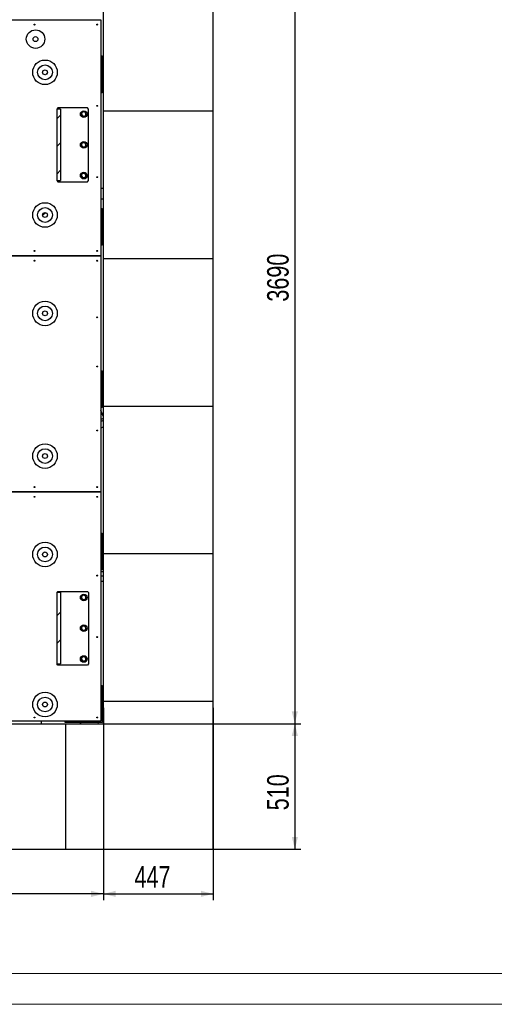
# Model space of a CAD drawing. Header units: millimetres. Extents: x 0 to 841, y 0 to 594.
# Tile 4 of 256: x 142 to 220, y 0 to 160. Entities that reach past the tile are written whole.
import ezdxf

# ---------------------------------------------------------------- set-up
doc = ezdxf.new("R2010")
doc.units = ezdxf.units.MM
doc.layers.add('COTES', color=1, linetype='Continuous')
doc.layers.add('TRAIT-FINS', color=9, linetype='Continuous')
doc.layers.add('TRAIT-FORT', color=4, linetype='Continuous', lineweight=25)
doc.styles.add('SLDTEXTSTYLE0', font='TXT', dxfattribs={"width": 0.75})
doc.dimstyles.new('SLDDIMSTYLE0', dxfattribs={"dimtxt": 3.5, "dimasz": 2, "dimexe": 0, "dimexo": 0.0625, "dimgap": 0.875, "dimtad": 1, "dimdec": 0, "dimlfac": 25, "dimrnd": 1e-09, "dimzin": 12, "dimdsep": 46, "dimtxsty": 'SLDTEXTSTYLE0', "dimsah": 1, "dimcen": 0.09, "dimadec": 0, "dimazin": 3, "dimtfac": 1, "dimtdec": 0, "dimtofl": 0, "dimtmove": 0, "dimatfit": 3, "dimfxl": 1, "dimfrac": 2, "dimtolj": 1, "dimtzin": 12, "dimarcsym": 0})

# ---------------------------------------------------------------- blocks, each defined once
blk = doc.blocks.new('_D_6')
at = {"layer": 'COTES', "color": 1, "transparency": 16777216}
for p, q in [((174.97, 193.23), (188.24, 193.23)), ((187.24, 193.23), (187.24, 45.63)), ((150.97, 45.63), (188.24, 45.63))]:
    blk.add_line(p, q, dxfattribs=at)
for points in [[(187.24, 193.23), (186.74, 191.23), (187.74, 191.23)], [(187.24, 45.63), (187.74, 47.63), (186.74, 47.63)]]:
    blk.add_solid(points, dxfattribs=at)
at = {"layer": 'COTES', "color": 1, "transparency": 16777216, "insert": (182.73, 114.26), "char_height": 3.5, "attachment_point": 1, "rotation": 90, "style": 'SLDTEXTSTYLE0'}
blk.add_mtext('3690', dxfattribs=at)
blk = doc.blocks.new('_D_7')
at = {"layer": 'COTES', "color": 1, "transparency": 16777216}
for p, q in [((53.97, 48.23), (53.97, 16.96)), ((156.09, 48.23), (156.09, 16.96)), ((156.09, 17.96), (53.97, 17.96))]:
    blk.add_line(p, q, dxfattribs=at)
for points in [[(53.97, 17.96), (55.97, 17.46), (55.97, 18.46)], [(156.09, 17.96), (154.09, 18.46), (154.09, 17.46)]]:
    blk.add_solid(points, dxfattribs=at)
at = {"layer": 'COTES', "color": 1, "transparency": 16777216, "insert": (99.86, 22.48), "char_height": 3.5, "attachment_point": 1, "style": 'SLDTEXTSTYLE0'}
blk.add_mtext('2553', dxfattribs=at)
blk = doc.blocks.new('_D_9')
at = {"layer": 'COTES', "color": 1, "transparency": 16777216}
for p, q in [((156.09, 48.23), (156.09, 16.96)), ((173.97, 48.23), (173.97, 16.96)), ((156.09, 17.96), (173.97, 17.96))]:
    blk.add_line(p, q, dxfattribs=at)
for points in [[(156.09, 17.96), (158.09, 17.46), (158.09, 18.46)], [(173.97, 17.96), (171.97, 18.46), (171.97, 17.46)]]:
    blk.add_solid(points, dxfattribs=at)
at = {"layer": 'COTES', "color": 1, "transparency": 16777216, "insert": (161.15, 22.48), "char_height": 3.5, "attachment_point": 1, "style": 'SLDTEXTSTYLE0'}
blk.add_mtext('447', dxfattribs=at)
blk = doc.blocks.new('_D_10')
at = {"layer": 'COTES', "color": 1, "transparency": 16777216}
for p, q in [((150.97, 45.63), (188.24, 45.63)), ((187.24, 45.63), (187.24, 25.23)), ((150.97, 25.23), (188.24, 25.23))]:
    blk.add_line(p, q, dxfattribs=at)
for points in [[(187.24, 45.63), (186.74, 43.63), (187.74, 43.63)], [(187.24, 25.23), (187.74, 27.23), (186.74, 27.23)]]:
    blk.add_solid(points, dxfattribs=at)
at = {"layer": 'COTES', "color": 1, "transparency": 16777216, "insert": (182.73, 31.55), "char_height": 3.5, "attachment_point": 1, "rotation": 90, "style": 'SLDTEXTSTYLE0'}
blk.add_mtext('510', dxfattribs=at)

msp = doc.modelspace()

# ---------------------------------------------------------------- hatches: boundary and pattern name
at = {"layer": 'TRAIT-FINS'}
h = msp.add_hatch(dxfattribs=at)
h.set_pattern_fill('ANSI31', color=9, style=0)
edge = h.paths.add_edge_path(flags=0)
edge.add_arc((145.051, 156.954), 0.4, 0, 360)
h = msp.add_hatch(dxfattribs=at)
h.set_pattern_fill('ANSI31', color=9, style=0)
edge = h.paths.add_edge_path(flags=0)
edge.add_arc((146.591, 151.554), 0.4, 0, 360)
h = msp.add_hatch(dxfattribs=at)
h.set_pattern_fill('ANSI31', color=9, style=0)
h.paths.add_polyline_path([(149.091, 145.554), (148.491, 145.554), (148.491, 133.954), (149.091, 133.954)], flags=0)
h = msp.add_hatch(dxfattribs=at)
h.set_pattern_fill('ANSI31', color=9, style=0)
edge = h.paths.add_edge_path(flags=0)
edge.add_arc((146.591, 128.354), 0.4, 0, 360)
h = msp.add_hatch(dxfattribs=at)
h.set_pattern_fill('ANSI31', color=9, style=0)
edge = h.paths.add_edge_path(flags=0)
edge.add_arc((146.591, 112.354), 0.4, 0, 360)
h = msp.add_hatch(dxfattribs=at)
h.set_pattern_fill('ANSI31', color=9, style=0)
edge = h.paths.add_edge_path(flags=0)
edge.add_arc((146.591, 89.154), 0.4, 0, 360)
h = msp.add_hatch(dxfattribs=at)
h.set_pattern_fill('ANSI31', color=9, style=0)
edge = h.paths.add_edge_path(flags=0)
edge.add_arc((146.591, 73.154), 0.4, 0, 360)
h = msp.add_hatch(dxfattribs=at)
h.set_pattern_fill('ANSI31', color=9, style=0)
h.paths.add_polyline_path([(149.091, 66.954), (148.491, 66.954), (148.491, 55.354), (149.091, 55.354)], flags=0)
h = msp.add_hatch(dxfattribs=at)
h.set_pattern_fill('ANSI31', color=9, style=0)
edge = h.paths.add_edge_path(flags=0)
edge.add_arc((146.591, 48.754), 0.4, 0, 360)

# ---------------------------------------------------------------- linework, layer by layer
at = {"color": 7, "linetype": 'Continuous', "lineweight": 18}
for p, q in [((836, 5), (5, 5)), ((841, 0), (0, 0))]:
    msp.add_line(p, q, dxfattribs=at)
at = {"layer": 'TRAIT-FORT', "color": 4, "linetype": 'Continuous', "lineweight": 25}
for p, q in [((156.091, 145.234), (156.091, 169.234)), ((173.971, 145.234), (173.971, 169.234)), ((155.691, 160.114), (155.691, 160.114)), ((107.891, 160.114), (155.691, 160.114)), ((155.691, 160.114), (155.691, 121.714)), ((155.691, 154.234), (155.891, 154.234)), ((155.891, 154.234), (155.891, 151.434)), ((155.691, 151.434), (155.891, 151.434)), ((155.891, 151.034), (155.691, 151.034)), ((155.891, 151.034), (155.891, 151.434)), ((155.891, 151.034), (155.891, 148.234)), ((155.891, 148.234), (155.691, 148.234)), ((148.691, 145.754), (148.491, 145.554)), ((153.491, 145.754), (148.691, 145.754)), ((153.691, 145.554), (153.491, 145.754)), ((148.491, 145.554), (148.491, 133.954)), ((149.091, 145.554), (148.491, 145.554)), ((149.091, 145.554), (149.091, 133.954)), ((153.691, 133.954), (153.691, 145.554)), ((173.971, 145.234), (156.091, 145.234)), ((156.091, 121.234), (156.091, 145.234)), ((173.971, 121.234), (173.971, 145.234)), ((148.491, 133.954), (149.091, 133.954)), ((148.491, 133.954), (148.691, 133.754)), ((148.691, 133.754), (153.491, 133.754)), ((153.491, 133.754), (153.691, 133.954)), ((156.091, 132.674), (155.691, 132.674)), ((155.691, 130.994), (156.091, 130.994)), ((155.691, 129.434), (155.891, 129.434)), ((155.891, 129.434), (155.891, 126.634)), ((155.691, 126.634), (155.891, 126.634)), ((155.891, 126.234), (155.891, 126.634)), ((155.891, 126.234), (155.691, 126.234)), ((155.891, 126.234), (155.891, 123.434)), ((155.891, 123.434), (155.691, 123.434)), ((155.691, 121.714), (107.891, 121.714)), ((107.891, 121.714), (155.691, 121.714)), ((155.691, 121.714), (155.691, 83.314)), ((155.691, 121.714), (155.691, 121.714)), ((173.971, 121.234), (156.091, 121.234)), ((156.091, 97.234), (156.091, 121.234)), ((173.971, 97.234), (173.971, 121.234)), ((155.691, 103.034), (155.891, 103.034)), ((155.891, 103.034), (155.891, 100.234)), ((155.691, 100.234), (155.891, 100.234)), ((155.891, 99.834), (155.691, 99.834)), ((155.891, 99.834), (155.891, 100.234)), ((155.891, 99.834), (155.891, 97.034)), ((155.891, 97.034), (155.691, 97.034)), ((156.091, 95.553), (155.691, 96.552)), ((173.971, 97.234), (156.091, 97.234)), ((156.091, 73.234), (156.091, 97.234)), ((173.971, 73.234), (173.971, 97.234)), ((156.091, 95.284), (155.691, 95.124)), ((156.091, 94.939), (155.691, 94.779)), ((155.691, 93.74), (156.091, 93.9)), ((155.691, 83.314), (107.891, 83.314)), ((107.891, 83.314), (155.691, 83.314)), ((155.691, 83.314), (155.691, 46.034)), ((155.691, 83.314), (155.691, 83.314)), ((155.691, 76.634), (155.891, 76.634)), ((155.891, 76.634), (155.891, 73.834)), ((155.691, 73.834), (155.891, 73.834)), ((155.891, 73.434), (155.891, 73.834)), ((155.891, 73.434), (155.691, 73.434)), ((155.891, 73.434), (155.891, 70.634)), ((173.971, 73.234), (156.091, 73.234)), ((156.091, 49.234), (156.091, 73.234)), ((173.971, 49.234), (173.971, 73.234)), ((155.891, 70.634), (155.691, 70.634)), ((156.091, 71.174), (155.891, 71.174)), ((155.691, 70.374), (156.091, 70.374)), ((156.091, 69.634), (155.691, 69.634)), ((155.691, 68.834), (156.091, 68.834)), ((148.491, 66.954), (148.691, 67.154)), ((148.491, 66.954), (148.491, 55.354)), ((149.091, 66.954), (148.491, 66.954)), ((148.691, 67.154), (153.491, 67.154)), ((149.091, 66.954), (149.091, 55.354)), ((153.491, 67.154), (153.691, 66.954)), ((153.691, 66.954), (153.691, 55.354)), ((148.491, 55.354), (149.091, 55.354)), ((148.691, 55.154), (148.491, 55.354)), ((153.491, 55.154), (148.691, 55.154)), ((153.691, 55.354), (153.491, 55.154)), ((155.691, 51.834), (155.891, 51.834)), ((155.891, 51.834), (155.891, 45.834)), ((173.971, 49.234), (156.091, 49.234)), ((156.091, 45.634), (156.091, 49.234)), ((173.971, 25.234), (173.971, 49.234)), ((155.691, 46.034), (107.891, 46.034)), ((139.391, 45.634), (149.971, 45.634)), ((145.971, 46.034), (145.971, 45.634)), ((149.891, 45.834), (149.891, 46.034)), ((155.891, 45.834), (149.891, 45.834)), ((149.971, 25.234), (149.971, 45.634)), ((149.971, 45.634), (156.091, 45.634)), ((152.347, 45.708), (152.372, 45.634)), ((155.32, 45.634), (155.254, 45.834)), ((125.971, 25.234), (149.971, 25.234)), ((149.971, 25.234), (173.971, 25.234))]:
    msp.add_line(p, q, dxfattribs=at)
at = {"layer": 'TRAIT-FORT', "color": 4, "linetype": 'Continuous', "lineweight": 25, "flags": 128}
msp.add_lwpolyline([(152.327, 45.834), (152.33, 45.784), (152.347, 45.708)], dxfattribs=at)
at = {"layer": 'TRAIT-FORT', "color": 4, "linetype": 'Continuous', "lineweight": 25}
for centre, radius in [((144.891, 159.314), 0.072), ((155.091, 159.314), 0.072), ((145.051, 156.954), 1.5), ((145.051, 156.954), 0.4), ((146.591, 151.554), 2), ((146.591, 151.554), 1.2), ((146.591, 151.554), 0.4), ((155.091, 146.114), 0.072), ((152.891, 144.754), 0.54), ((152.891, 139.754), 0.54), ((152.891, 134.754), 0.54), ((155.091, 134.514), 0.072), ((146.591, 128.354), 2), ((146.591, 128.354), 1.2), ((146.591, 128.354), 0.4), ((144.891, 122.514), 0.072), ((155.091, 122.514), 0.072), ((144.891, 120.914), 0.072), ((155.091, 120.914), 0.072), ((146.591, 112.354), 2), ((146.591, 112.354), 1.2), ((146.591, 112.354), 0.4), ((155.091, 111.714), 0.072), ((155.091, 103.714), 0.072), ((155.091, 93.314), 0.072), ((146.591, 89.154), 2), ((146.591, 89.154), 1.2), ((146.591, 89.154), 0.4), ((144.891, 84.114), 0.072), ((155.091, 84.114), 0.072), ((144.891, 82.514), 0.072), ((155.091, 82.514), 0.072), ((146.591, 73.154), 2), ((146.591, 73.154), 1.2), ((146.591, 73.154), 0.4), ((155.091, 69.714), 0.072), ((152.891, 66.154), 0.54), ((152.891, 61.154), 0.54), ((155.091, 59.714), 0.072), ((152.891, 56.154), 0.54), ((146.591, 48.754), 2), ((146.591, 48.754), 1.2), ((146.591, 48.754), 0.4), ((144.891, 46.634), 0.072), ((155.091, 46.634), 0.072)]:
    msp.add_circle(centre, radius, dxfattribs=at)
for centre, start, end in [((152.891, 144.754), 142.52267, 202.52267), ((152.891, 144.754), 202.52267, 262.52267), ((152.891, 144.754), 82.52267, 142.52267), ((152.891, 144.754), 262.52267, 322.52267), ((152.891, 144.754), 22.52267, 82.52267), ((152.891, 144.754), 322.52267, 22.52267), ((152.891, 139.754), 142.52267, 202.52267), ((152.891, 139.754), 202.52267, 262.52267), ((152.891, 139.754), 82.52267, 142.52267), ((152.891, 139.754), 262.52267, 322.52267), ((152.891, 139.754), 22.52267, 82.52267), ((152.891, 139.754), 322.52267, 22.52267), ((152.891, 134.754), 142.52267, 202.52267), ((152.891, 134.754), 202.52267, 262.52267), ((152.891, 134.754), 82.52267, 142.52267), ((152.891, 134.754), 262.52267, 322.52267), ((152.891, 134.754), 22.52267, 82.52267), ((152.891, 134.754), 322.52267, 22.52267), ((152.891, 66.154), 142.52267, 202.52267), ((152.891, 66.154), 202.52267, 262.52267), ((152.891, 66.154), 82.52267, 142.52267), ((152.891, 66.154), 262.52267, 322.52267), ((152.891, 66.154), 22.52267, 82.52267), ((152.891, 66.154), 322.52267, 22.52267), ((152.891, 61.154), 142.52267, 202.52267), ((152.891, 61.154), 202.52267, 262.52267), ((152.891, 61.154), 82.52267, 142.52267), ((152.891, 61.154), 262.52267, 322.52267), ((152.891, 61.154), 22.52267, 82.52267), ((152.891, 61.154), 322.52267, 22.52267), ((152.891, 56.154), 142.52267, 202.52267), ((152.891, 56.154), 82.52267, 142.52267), ((152.891, 56.154), 22.52267, 82.52267), ((152.891, 56.154), 322.52267, 22.52267), ((152.891, 56.154), 202.52267, 262.52267), ((152.891, 56.154), 262.52267, 322.52267)]:
    msp.add_arc(centre, 0.36, start, end, dxfattribs=at)
for points, knots in [([(152.478, 144.808), (152.499, 144.835), (152.54, 144.889), (152.583, 144.945), (152.605, 144.973)], [0, 0, 0, 0, 0.495458, 1, 1, 1, 1]), ([(152.558, 144.616), (152.552, 144.63), (152.525, 144.695), (152.499, 144.759), (152.478, 144.808)], [0, 0, 0, 0, 0.2193778, 1, 1, 1, 1]), ([(152.638, 144.424), (152.633, 144.436), (152.607, 144.499), (152.58, 144.564), (152.558, 144.616)], [0, 0, 0, 0, 0.1950925, 1, 1, 1, 1]), ([(152.605, 144.973), (152.608, 144.977), (152.631, 145.006), (152.673, 145.062), (152.712, 145.113), (152.731, 145.138)], [0, 0, 0, 0, 0.07009003, 0.53078443, 1, 1, 1, 1]), ([(152.844, 144.397), (152.839, 144.398), (152.802, 144.402), (152.732, 144.412), (152.669, 144.42), (152.638, 144.424)], [0, 0, 0, 0, 0.07009, 0.5307844, 1, 1, 1, 1]), ([(152.937, 145.111), (152.933, 145.112), (152.896, 145.116), (152.826, 145.126), (152.763, 145.134), (152.731, 145.138)], [0, 0, 0, 0, 0.07009, 0.5307844, 1, 1, 1, 1]), ([(153.05, 144.37), (153.016, 144.374), (152.949, 144.383), (152.879, 144.392), (152.844, 144.397)], [0, 0, 0, 0, 0.495458, 1, 1, 1, 1]), ([(153.143, 145.084), (153.11, 145.088), (153.042, 145.097), (152.973, 145.106), (152.937, 145.111)], [0, 0, 0, 0, 0.495458, 1, 1, 1, 1]), ([(153.05, 144.37), (153.07, 144.397), (153.112, 144.451), (153.155, 144.507), (153.176, 144.535)], [0, 0, 0, 0, 0.495458, 1, 1, 1, 1]), ([(153.223, 144.892), (153.217, 144.906), (153.19, 144.971), (153.164, 145.034), (153.143, 145.084)], [0, 0, 0, 0, 0.2193778, 1, 1, 1, 1]), ([(153.176, 144.535), (153.179, 144.539), (153.202, 144.568), (153.245, 144.624), (153.283, 144.674), (153.303, 144.7)], [0, 0, 0, 0, 0.07009, 0.5307844, 1, 1, 1, 1]), ([(153.303, 144.7), (153.298, 144.712), (153.272, 144.775), (153.245, 144.84), (153.223, 144.892)], [0, 0, 0, 0, 0.1950925, 1, 1, 1, 1]), ([(152.478, 139.808), (152.499, 139.835), (152.54, 139.889), (152.583, 139.945), (152.605, 139.973)], [0, 0, 0, 0, 0.495458, 1, 1, 1, 1]), ([(152.558, 139.616), (152.552, 139.63), (152.525, 139.695), (152.499, 139.759), (152.478, 139.808)], [0, 0, 0, 0, 0.2193778, 1, 1, 1, 1]), ([(152.638, 139.424), (152.633, 139.436), (152.607, 139.499), (152.58, 139.564), (152.558, 139.616)], [0, 0, 0, 0, 0.1950925, 1, 1, 1, 1]), ([(152.605, 139.973), (152.608, 139.977), (152.631, 140.006), (152.673, 140.062), (152.712, 140.113), (152.731, 140.138)], [0, 0, 0, 0, 0.07009003, 0.53078443, 1, 1, 1, 1]), ([(152.844, 139.397), (152.839, 139.398), (152.802, 139.402), (152.732, 139.412), (152.669, 139.42), (152.638, 139.424)], [0, 0, 0, 0, 0.07009, 0.5307844, 1, 1, 1, 1]), ([(152.937, 140.111), (152.933, 140.112), (152.896, 140.116), (152.826, 140.126), (152.763, 140.134), (152.731, 140.138)], [0, 0, 0, 0, 0.07009, 0.5307844, 1, 1, 1, 1]), ([(153.05, 139.37), (153.016, 139.374), (152.949, 139.383), (152.879, 139.392), (152.844, 139.397)], [0, 0, 0, 0, 0.495458, 1, 1, 1, 1]), ([(153.143, 140.084), (153.11, 140.088), (153.042, 140.097), (152.973, 140.106), (152.937, 140.111)], [0, 0, 0, 0, 0.495458, 1, 1, 1, 1]), ([(153.05, 139.37), (153.07, 139.397), (153.112, 139.451), (153.155, 139.507), (153.176, 139.535)], [0, 0, 0, 0, 0.495458, 1, 1, 1, 1]), ([(153.223, 139.892), (153.217, 139.906), (153.19, 139.971), (153.164, 140.034), (153.143, 140.084)], [0, 0, 0, 0, 0.2193778, 1, 1, 1, 1]), ([(153.176, 139.535), (153.179, 139.539), (153.202, 139.568), (153.245, 139.624), (153.283, 139.674), (153.303, 139.7)], [0, 0, 0, 0, 0.07009, 0.5307844, 1, 1, 1, 1]), ([(153.303, 139.7), (153.298, 139.712), (153.272, 139.775), (153.245, 139.84), (153.223, 139.892)], [0, 0, 0, 0, 0.1950925, 1, 1, 1, 1]), ([(152.478, 134.808), (152.499, 134.835), (152.54, 134.889), (152.583, 134.945), (152.605, 134.973)], [0, 0, 0, 0, 0.495458, 1, 1, 1, 1]), ([(152.558, 134.616), (152.552, 134.63), (152.525, 134.695), (152.499, 134.759), (152.478, 134.808)], [0, 0, 0, 0, 0.2193778, 1, 1, 1, 1]), ([(152.638, 134.424), (152.633, 134.436), (152.607, 134.499), (152.58, 134.564), (152.558, 134.616)], [0, 0, 0, 0, 0.1950925, 1, 1, 1, 1]), ([(152.605, 134.973), (152.608, 134.977), (152.631, 135.006), (152.673, 135.062), (152.712, 135.113), (152.731, 135.138)], [0, 0, 0, 0, 0.07009003, 0.53078443, 1, 1, 1, 1]), ([(152.937, 135.111), (152.933, 135.112), (152.896, 135.116), (152.826, 135.126), (152.763, 135.134), (152.731, 135.138)], [0, 0, 0, 0, 0.07009, 0.5307844, 1, 1, 1, 1]), ([(153.143, 135.084), (153.11, 135.088), (153.042, 135.097), (152.973, 135.106), (152.937, 135.111)], [0, 0, 0, 0, 0.495458, 1, 1, 1, 1]), ([(153.05, 134.37), (153.07, 134.397), (153.112, 134.451), (153.155, 134.507), (153.176, 134.535)], [0, 0, 0, 0, 0.495458, 1, 1, 1, 1]), ([(153.223, 134.892), (153.217, 134.906), (153.19, 134.971), (153.164, 135.034), (153.143, 135.084)], [0, 0, 0, 0, 0.2193778, 1, 1, 1, 1]), ([(153.176, 134.535), (153.179, 134.539), (153.202, 134.568), (153.245, 134.624), (153.283, 134.674), (153.303, 134.7)], [0, 0, 0, 0, 0.07009, 0.5307844, 1, 1, 1, 1]), ([(153.303, 134.7), (153.298, 134.712), (153.272, 134.775), (153.245, 134.84), (153.223, 134.892)], [0, 0, 0, 0, 0.1950925, 1, 1, 1, 1]), ([(152.844, 134.397), (152.839, 134.398), (152.802, 134.402), (152.732, 134.412), (152.669, 134.42), (152.638, 134.424)], [0, 0, 0, 0, 0.07009, 0.5307844, 1, 1, 1, 1]), ([(153.05, 134.37), (153.016, 134.374), (152.949, 134.383), (152.879, 134.392), (152.844, 134.397)], [0, 0, 0, 0, 0.495458, 1, 1, 1, 1]), ([(152.478, 66.208), (152.499, 66.235), (152.54, 66.289), (152.583, 66.345), (152.605, 66.373)], [0, 0, 0, 0, 0.495458, 1, 1, 1, 1]), ([(152.558, 66.016), (152.552, 66.03), (152.525, 66.095), (152.499, 66.159), (152.478, 66.208)], [0, 0, 0, 0, 0.2193778, 1, 1, 1, 1]), ([(152.638, 65.824), (152.633, 65.836), (152.607, 65.899), (152.58, 65.964), (152.558, 66.016)], [0, 0, 0, 0, 0.1950925, 1, 1, 1, 1]), ([(152.605, 66.373), (152.608, 66.377), (152.631, 66.406), (152.673, 66.462), (152.712, 66.513), (152.731, 66.538)], [0, 0, 0, 0, 0.07009003, 0.53078443, 1, 1, 1, 1]), ([(152.844, 65.797), (152.839, 65.798), (152.802, 65.802), (152.732, 65.812), (152.669, 65.82), (152.638, 65.824)], [0, 0, 0, 0, 0.07009, 0.5307844, 1, 1, 1, 1]), ([(152.937, 66.511), (152.933, 66.512), (152.896, 66.516), (152.826, 66.526), (152.763, 66.534), (152.731, 66.538)], [0, 0, 0, 0, 0.07009, 0.5307844, 1, 1, 1, 1]), ([(153.05, 65.77), (153.016, 65.774), (152.949, 65.783), (152.879, 65.792), (152.844, 65.797)], [0, 0, 0, 0, 0.495458, 1, 1, 1, 1]), ([(153.143, 66.484), (153.11, 66.488), (153.042, 66.497), (152.973, 66.506), (152.937, 66.511)], [0, 0, 0, 0, 0.495458, 1, 1, 1, 1]), ([(153.05, 65.77), (153.07, 65.797), (153.112, 65.851), (153.155, 65.907), (153.176, 65.935)], [0, 0, 0, 0, 0.495458, 1, 1, 1, 1]), ([(153.223, 66.292), (153.217, 66.306), (153.19, 66.371), (153.164, 66.434), (153.143, 66.484)], [0, 0, 0, 0, 0.2193778, 1, 1, 1, 1]), ([(153.176, 65.935), (153.179, 65.939), (153.202, 65.968), (153.245, 66.024), (153.283, 66.074), (153.303, 66.1)], [0, 0, 0, 0, 0.07009, 0.5307844, 1, 1, 1, 1]), ([(153.303, 66.1), (153.298, 66.112), (153.272, 66.175), (153.245, 66.24), (153.223, 66.292)], [0, 0, 0, 0, 0.1950925, 1, 1, 1, 1]), ([(152.478, 61.208), (152.499, 61.235), (152.54, 61.289), (152.583, 61.345), (152.605, 61.373)], [0, 0, 0, 0, 0.495458, 1, 1, 1, 1]), ([(152.558, 61.016), (152.552, 61.03), (152.525, 61.095), (152.499, 61.159), (152.478, 61.208)], [0, 0, 0, 0, 0.2193778, 1, 1, 1, 1]), ([(152.638, 60.824), (152.633, 60.836), (152.607, 60.899), (152.58, 60.964), (152.558, 61.016)], [0, 0, 0, 0, 0.1950925, 1, 1, 1, 1]), ([(152.605, 61.373), (152.608, 61.377), (152.631, 61.406), (152.673, 61.462), (152.712, 61.513), (152.731, 61.538)], [0, 0, 0, 0, 0.07009003, 0.53078443, 1, 1, 1, 1]), ([(152.937, 61.511), (152.933, 61.512), (152.896, 61.516), (152.826, 61.526), (152.763, 61.534), (152.731, 61.538)], [0, 0, 0, 0, 0.07009, 0.5307844, 1, 1, 1, 1]), ([(153.143, 61.484), (153.11, 61.488), (153.042, 61.497), (152.973, 61.506), (152.937, 61.511)], [0, 0, 0, 0, 0.495458, 1, 1, 1, 1]), ([(153.05, 60.77), (153.07, 60.797), (153.112, 60.851), (153.155, 60.907), (153.176, 60.935)], [0, 0, 0, 0, 0.495458, 1, 1, 1, 1]), ([(153.223, 61.292), (153.217, 61.306), (153.19, 61.371), (153.164, 61.434), (153.143, 61.484)], [0, 0, 0, 0, 0.2193778, 1, 1, 1, 1]), ([(153.176, 60.935), (153.179, 60.939), (153.202, 60.968), (153.245, 61.024), (153.283, 61.074), (153.303, 61.1)], [0, 0, 0, 0, 0.07009, 0.5307844, 1, 1, 1, 1]), ([(153.303, 61.1), (153.298, 61.112), (153.272, 61.175), (153.245, 61.24), (153.223, 61.292)], [0, 0, 0, 0, 0.1950925, 1, 1, 1, 1]), ([(152.844, 60.797), (152.839, 60.798), (152.802, 60.802), (152.732, 60.812), (152.669, 60.82), (152.638, 60.824)], [0, 0, 0, 0, 0.07009, 0.5307844, 1, 1, 1, 1]), ([(153.05, 60.77), (153.016, 60.774), (152.949, 60.783), (152.879, 60.792), (152.844, 60.797)], [0, 0, 0, 0, 0.495458, 1, 1, 1, 1]), ([(152.478, 56.208), (152.499, 56.235), (152.54, 56.289), (152.583, 56.345), (152.605, 56.373)], [0, 0, 0, 0, 0.495458, 1, 1, 1, 1]), ([(152.558, 56.016), (152.552, 56.03), (152.525, 56.095), (152.499, 56.159), (152.478, 56.208)], [0, 0, 0, 0, 0.2193778, 1, 1, 1, 1]), ([(152.605, 56.373), (152.608, 56.377), (152.631, 56.406), (152.673, 56.462), (152.712, 56.513), (152.731, 56.538)], [0, 0, 0, 0, 0.07009003, 0.53078443, 1, 1, 1, 1]), ([(152.937, 56.511), (152.933, 56.512), (152.896, 56.516), (152.826, 56.526), (152.763, 56.534), (152.731, 56.538)], [0, 0, 0, 0, 0.07009, 0.5307844, 1, 1, 1, 1]), ([(153.143, 56.484), (153.11, 56.488), (153.042, 56.497), (152.973, 56.506), (152.937, 56.511)], [0, 0, 0, 0, 0.495458, 1, 1, 1, 1]), ([(153.223, 56.292), (153.217, 56.306), (153.19, 56.371), (153.164, 56.434), (153.143, 56.484)], [0, 0, 0, 0, 0.2193778, 1, 1, 1, 1]), ([(153.176, 55.935), (153.179, 55.939), (153.202, 55.968), (153.245, 56.024), (153.283, 56.074), (153.303, 56.1)], [0, 0, 0, 0, 0.07009, 0.5307844, 1, 1, 1, 1]), ([(153.303, 56.1), (153.298, 56.112), (153.272, 56.175), (153.245, 56.24), (153.223, 56.292)], [0, 0, 0, 0, 0.1950925, 1, 1, 1, 1]), ([(152.638, 55.824), (152.633, 55.836), (152.607, 55.899), (152.58, 55.964), (152.558, 56.016)], [0, 0, 0, 0, 0.1950925, 1, 1, 1, 1]), ([(152.844, 55.797), (152.839, 55.798), (152.802, 55.802), (152.732, 55.812), (152.669, 55.82), (152.638, 55.824)], [0, 0, 0, 0, 0.07009, 0.5307844, 1, 1, 1, 1]), ([(153.05, 55.77), (153.016, 55.774), (152.949, 55.783), (152.879, 55.792), (152.844, 55.797)], [0, 0, 0, 0, 0.495458, 1, 1, 1, 1]), ([(153.05, 55.77), (153.07, 55.797), (153.112, 55.851), (153.155, 55.907), (153.176, 55.935)], [0, 0, 0, 0, 0.495458, 1, 1, 1, 1])]:
    msp.add_open_spline(points, degree=3, knots=knots, dxfattribs=at)

# ---------------------------------------------------------------- dimensions: what is measured, and where the dimension line sits
at = {"layer": 'COTES', "color": 1}
for base, p1, p2, picture, middle in [((187.24, 45.634), (173.971, 193.234), (149.971, 45.634), '_D_6', (187.24, 119.434)), ((187.24, 25.234), (149.971, 45.634), (149.971, 25.234), '_D_10', (187.24, 35.434))]:
    dim = msp.add_linear_dim(base=base, p1=p1, p2=p2, angle=90, dimstyle='SLDDIMSTYLE0', dxfattribs=at)
    dim.commit()
    dim.dimension.update_dxf_attribs({"geometry": picture, "text_midpoint": middle, "dimtype": 160})
for base, p2, picture, middle in [((53.971, 17.964), (53.971, 49.234), '_D_7', (105.031, 17.964)), ((173.971, 17.964), (173.971, 49.234), '_D_9', (165.031, 17.964))]:
    dim = msp.add_linear_dim(base=base, p1=(156.091, 49.234), p2=p2, dimstyle='SLDDIMSTYLE0', dxfattribs=at)
    dim.commit()
    dim.dimension.update_dxf_attribs({"geometry": picture, "text_midpoint": middle, "dimtype": 160})

doc.saveas('drawing.dxf')
